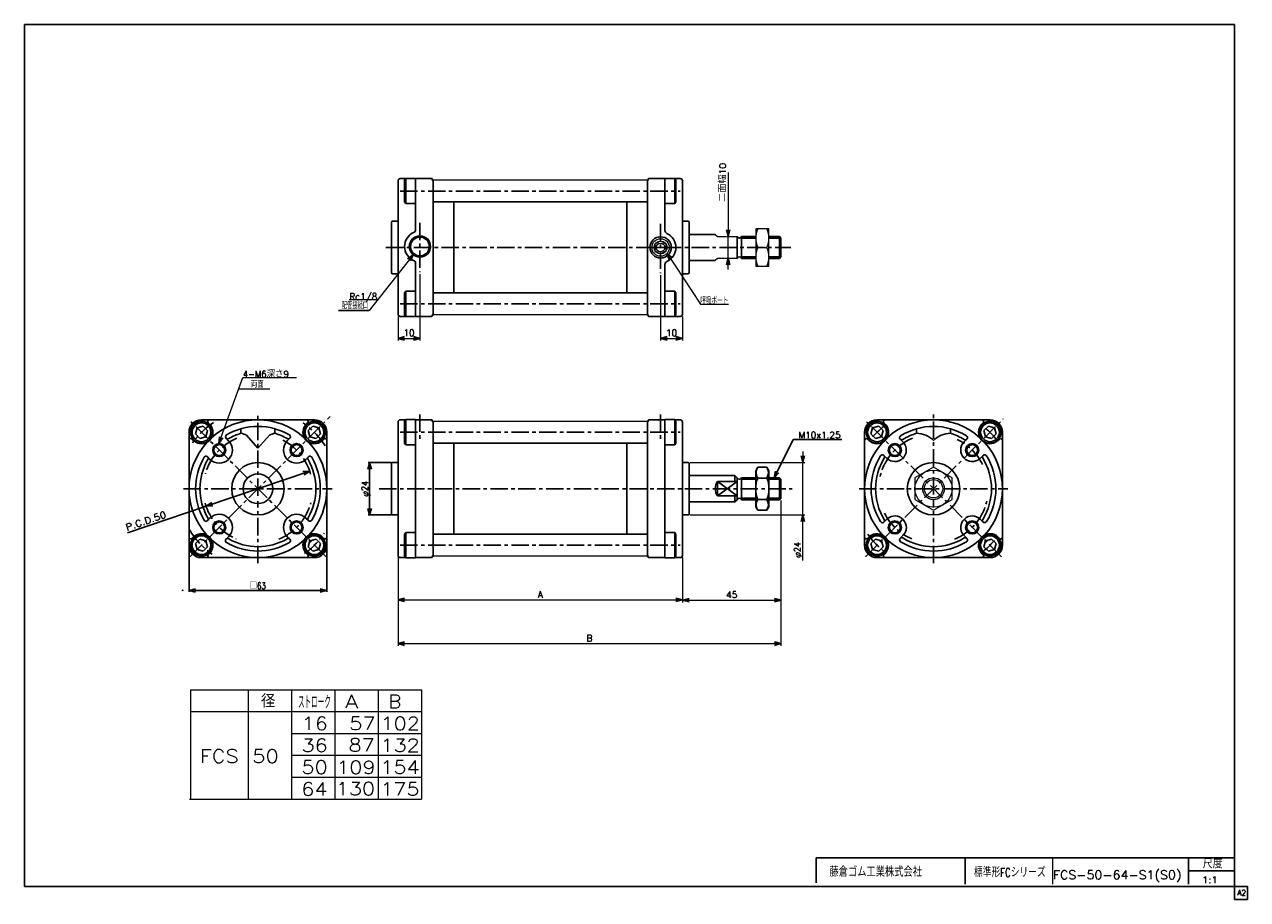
# Model space of a CAD drawing. Header units: millimetres. Extents: x -272 to 287, y -200 to 200.
import ezdxf
from ezdxf.enums import TextEntityAlignment as Align

# ---------------------------------------------------------------- set-up
doc = ezdxf.new("R2010")
doc.units = ezdxf.units.MM
doc.header["$LTSCALE"] = 0.25
doc.header["$PDSIZE"] = 1
doc.linetypes.add('CENTER', pattern=[50.8, 31.75, -6.35, 6.35, -6.35])
doc.layers.add('Layer0016', color=7, linetype='Continuous')
doc.layers.add('ZUWAKU', color=7, linetype='Continuous')
doc.styles.add('FdaStyle0', font='txt.shx', dxfattribs={"bigfont": 'bigfont'})
doc.dimstyles.new('DaDimRotatedStyle', dxfattribs={"dimtxt": 3, "dimasz": 3.000002, "dimexe": 1, "dimexo": 1, "dimgap": 1, "dimtad": 3, "dimdsep": 46, "dimtxsty": 'FdaStyle0', "dimblk1": 'OPEN30', "dimblk2": 'OPEN30', "dimsah": 1, "dimcen": 0.09, "dimclrd": 4, "dimclre": 4, "dimclrt": 4, "dimadec": 0, "dimazin": 2, "dimtfac": 1, "dimtdec": 4, "dimtmove": 0, "dimatfit": 0, "dimfxl": 1, "dimarcsym": 0})

# ---------------------------------------------------------------- blocks, each defined once
blk = doc.blocks.new('_OPEN30')
at = {"color": 0, "linetype": 'ByBlock', "lineweight": -2}
for p, q in [((-1, 0.267949), (0, 0)), ((0, 0), (-1, -0.267949)), ((0, 0), (-1, 0))]:
    blk.add_line(p, q, dxfattribs=at)
blk = doc.blocks.new('*D1')
at = {"color": 4, "linetype": 'Continuous', "lineweight": 13}
for p, q in [((-101.26, -43.72), (-101.26, -64.02)), ((28.74, -43.72), (28.74, -64.02)), ((-101.26, -63.02), (28.74, -63.02))]:
    blk.add_line(p, q, dxfattribs=at)
at = {"color": 4, "xscale": 3.000002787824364, "yscale": 2.999989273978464}
for p, rotation in [((-101.26, -63.02), 180), ((28.74, -63.02), 360)]:
    blk.add_blockref('_OPEN30', p, dxfattribs=dict(at, rotation=rotation))
at = {"color": 4, "insert": (-36.26, -62.02), "char_height": 3, "width": 7.5, "attachment_point": 8, "style": 'FdaStyle0'}
blk.add_mtext('\\T1.00;A', dxfattribs=at)
blk = doc.blocks.new('*D2')
at = {"color": 4, "linetype": 'Continuous', "lineweight": 13}
for p, q in [((73.74, -17.55), (73.74, -84.02)), ((-101.26, -43.72), (-101.26, -84.02)), ((-101.26, -83.02), (73.74, -83.02))]:
    blk.add_line(p, q, dxfattribs=at)
at = {"color": 4, "xscale": 3.000002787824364, "yscale": 2.999989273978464}
for p, rotation in [((-101.26, -83.02), 180), ((73.74, -83.02), 360)]:
    blk.add_blockref('_OPEN30', p, dxfattribs=dict(at, rotation=rotation))
at = {"color": 4, "insert": (-13.76, -82.02), "char_height": 3, "width": 7.5, "attachment_point": 8, "style": 'FdaStyle0'}
blk.add_mtext('\\T1.00;B', dxfattribs=at)
blk = doc.blocks.new('*D3')
at = {"color": 4, "linetype": 'Continuous', "lineweight": 13}
for p, q in [((73.74, -17.55), (73.74, -64.15)), ((28.74, -43.72), (28.74, -64.15)), ((28.74, -63.15), (73.74, -63.15))]:
    blk.add_line(p, q, dxfattribs=at)
at = {"color": 4, "xscale": 3.000002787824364, "yscale": 2.999989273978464}
for p, rotation in [((28.74, -63.15), 180), ((73.74, -63.15), 360)]:
    blk.add_blockref('_OPEN30', p, dxfattribs=dict(at, rotation=rotation))
at = {"color": 4, "insert": (51.24, -62.15), "char_height": 3, "width": 9.75, "attachment_point": 8, "style": 'FdaStyle0'}
blk.add_mtext('\\T1.00;45', dxfattribs=at)
blk = doc.blocks.new('DC_GROUP_Φ50_1')
at = {"color": 4, "linetype": 'Continuous', "lineweight": 13}
for p, q in [((143.48, -2.41), (134.98, -7.31)), ((151.98, -7.31), (143.48, -2.41)), ((134.98, -7.31), (134.98, -17.13)), ((151.98, -17.13), (151.98, -7.31)), ((134.98, -17.13), (143.48, -22.04)), ((143.48, -22.04), (151.98, -17.13))]:
    blk.add_line(p, q, dxfattribs=at)
for radius in [8.5, 5, 4.19]:
    blk.add_circle((143.48, -12.22), radius, dxfattribs=at)
blk = doc.blocks.new('DA_IMAGEDIMGROUP_1')
at = {"color": 4, "linetype": 'Continuous', "lineweight": 13}
for p, q in [((49.65, 132.4), (49.65, 103.06)), ((49.65, 93.06), (49.65, 103.06)), ((49.65, 88.06), (49.65, 93.06))]:
    blk.add_line(p, q, dxfattribs=at)
at = {"color": 4, "xscale": 3.000002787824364, "yscale": 2.999989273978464}
for p, rotation in [((49.65, 103.06), 270), ((49.65, 93.06), 90)]:
    blk.add_blockref('_OPEN30', p, dxfattribs=dict(at, rotation=rotation))
at = {"color": 4, "insert": (48.65, 118.9), "char_height": 3, "width": 18.75, "attachment_point": 7, "rotation": 90, "style": 'FdaStyle0'}
blk.add_mtext('\\T1.00;二面幅10', dxfattribs=at)
blk = doc.blocks.new('DC_GROUP_Φ50_2')
at = {"color": 4, "linetype": 'Continuous', "lineweight": 13}
for p, q in [((83.74, 4.78), (83.74, -0.22)), ((32.24, -0.22), (73.69, -0.22)), ((74.52, -0.22), (84.74, -0.22)), ((83.74, -24.22), (83.74, -0.22)), ((32.24, -24.22), (84.74, -24.22)), ((83.74, -45.05), (83.74, -24.22))]:
    blk.add_line(p, q, dxfattribs=at)
at = {"color": 4, "xscale": 3.000002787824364, "yscale": 2.999989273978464}
for p, rotation in [((83.74, -0.22), 270), ((83.74, -24.22), 90)]:
    blk.add_blockref('_OPEN30', p, dxfattribs=dict(at, rotation=rotation))
at = {"color": 4, "style": 'FdaStyle0', "width": 0.75}
blk.add_text('φ24', height=3, rotation=90, dxfattribs=at).set_placement((82.74, -43.75), (82.74, -36.55), align=Align.FIT)
blk = doc.blocks.new('DC_GROUP_Φ50_3')
at = {"color": 4, "linetype": 'Continuous', "lineweight": 13}
for p, q in [((68.24, 106.56), (62.24, 106.56)), ((62.24, 106.56), (62.24, 89.56)), ((68.24, 89.56), (68.24, 106.56)), ((63.13, 98.06), (67.34, 98.06)), ((62.24, 89.56), (68.24, 89.56))]:
    blk.add_line(p, q, dxfattribs=at)
for centre, start, end in [((72.68, 102.31), 156.0093, 203.9907), ((57.79, 102.31), 336.0093, 23.9907), ((72.68, 93.81), 156.0093, 203.9907), ((57.79, 93.81), 336.0093, 23.9907)]:
    blk.add_arc(centre, 10.45, start, end, dxfattribs=at)
blk = doc.blocks.new('DC_GROUP_Φ50_4')
at = {"color": 4, "linetype": 'Continuous', "lineweight": 13}
for p, q in [((-183.12, 8.45), (-172.17, 38.68)), ((-172.17, 38.68), (-147.67, 38.68))]:
    blk.add_line(p, q, dxfattribs=at)
at = {"color": 4, "xscale": 3.000002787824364, "yscale": 2.999989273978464, "rotation": 250.0774790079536}
blk.add_blockref('_OPEN30', (-183.12, 8.45), dxfattribs=at)
at = {"color": 4, "style": 'FdaStyle0', "width": 0.945946}
blk.add_text('4-M6深さ9', height=3, dxfattribs=at).set_placement((-172.17, 38.68), (-151.17, 38.68), align=Align.FIT)
blk = doc.blocks.new('*D9')
at = {"color": 4, "linetype": 'Continuous', "lineweight": 13}
for p, q in [((-91.26, 85.79), (-91.26, 55.49)), ((-101.26, 66.56), (-101.26, 55.49)), ((-101.26, 56.49), (-91.26, 56.49))]:
    blk.add_line(p, q, dxfattribs=at)
at = {"color": 4, "xscale": 3.000002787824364, "yscale": 2.999989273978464}
for p, rotation in [((-101.26, 56.49), 180), ((-91.26, 56.49), 360)]:
    blk.add_blockref('_OPEN30', p, dxfattribs=dict(at, rotation=rotation))
at = {"color": 4, "insert": (-96.26, 57.49), "char_height": 3, "width": 9.75, "attachment_point": 8, "style": 'FdaStyle0'}
blk.add_mtext('\\T1.00;10', dxfattribs=at)
blk = doc.blocks.new('*D10')
at = {"color": 4, "linetype": 'Continuous', "lineweight": 13}
for p, q in [((18.74, 85.34), (18.74, 55.49)), ((28.74, 66.56), (28.74, 55.49)), ((18.74, 56.49), (28.74, 56.49))]:
    blk.add_line(p, q, dxfattribs=at)
at = {"color": 4, "xscale": 3.000002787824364, "yscale": 2.999989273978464}
for p, rotation in [((18.74, 56.49), 180), ((28.74, 56.49), 360)]:
    blk.add_blockref('_OPEN30', p, dxfattribs=dict(at, rotation=rotation))
at = {"color": 4, "insert": (23.74, 57.49), "char_height": 3, "width": 9.75, "attachment_point": 8, "style": 'FdaStyle0'}
blk.add_mtext('\\T1.00;10', dxfattribs=at)
blk = doc.blocks.new('DC_GROUP_Φ50_5')
at = {"color": 4, "linetype": 'Continuous', "lineweight": 13}
for p, q in [((21.68, 95.36), (36.91, 72.17)), ((36.91, 72.17), (49.71, 72.17))]:
    blk.add_line(p, q, dxfattribs=at)
at = {"color": 4, "xscale": 3.000002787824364, "yscale": 2.999989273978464, "rotation": 123.2967857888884}
blk.add_blockref('_OPEN30', (21.68, 95.36), dxfattribs=at)
at = {"color": 4, "style": 'FdaStyle0', "width": 0.680851}
blk.add_text('呼吸ポート', height=3, dxfattribs=at).set_placement((36.91, 72.17), (49.71, 72.17), align=Align.FIT)
blk = doc.blocks.new('DC_GROUP_Φ50_6')
at = {"color": 4, "linetype": 'Continuous', "lineweight": 13}
for p, q in [((-94.37, 94.77), (-114.53, 69.31)), ((-110.74, 74.1), (-123.54, 74.1))]:
    blk.add_line(p, q, dxfattribs=at)
at = {"color": 4, "xscale": 3.000002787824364, "yscale": 2.999989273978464, "rotation": 51.6330777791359}
blk.add_blockref('_OPEN30', (-94.37, 94.77), dxfattribs=at)
at = {"color": 4, "style": 'FdaStyle0', "width": 0.810127}
blk.add_text('Rc1/8', height=3, dxfattribs=at).set_placement((-123.54, 74.1), (-110.74, 74.1), align=Align.FIT)

msp = doc.modelspace()

# ---------------------------------------------------------------- linework, layer by layer
at = {"color": 4, "linetype": 'Continuous', "lineweight": 25}
for p, q in [((-100.264, 129.565), (-97.802, 129.565)), ((-97.759, 129.638), (-98.264, 128.765)), ((-98.264, 128.765), (-98.264, 118.965)), ((-97.759, 129.638), (-93.264, 129.638)), ((-97.759, 118.091), (-97.759, 129.638)), ((-93.264, 129.638), (-93.264, 106.254)), ((-93.264, 129.565), (-85.764, 129.565)), ((-85.664, 129.015), (-85.664, 129.465)), ((-85.464, 128.815), (-85.114, 128.815)), ((-85.264, 128.815), (-85.264, 98.065)), ((-85.059, 128.815), (-85.259, 128.615)), ((12.533, 128.815), (12.733, 128.615)), ((12.936, 128.815), (12.586, 128.815)), ((12.736, 98.065), (12.736, 128.815)), ((13.136, 129.015), (13.136, 129.465)), ((20.736, 129.565), (13.236, 129.565)), ((25.232, 129.638), (20.736, 129.638)), ((20.736, 105.811), (20.736, 129.638)), ((25.232, 129.638), (25.736, 128.765)), ((25.232, 118.091), (25.232, 129.638)), ((27.736, 129.565), (25.274, 129.565)), ((25.736, 128.765), (25.736, 118.965)), ((-101.264, 98.065), (-101.264, 128.565)), ((28.736, 98.065), (28.736, 128.565)), ((-98.264, 118.965), (-97.759, 118.091)), ((-93.264, 118.091), (-97.759, 118.091)), ((-85.064, 118.865), (-85.264, 119.065)), ((12.536, 118.865), (-85.064, 118.865)), ((-75.764, 98.065), (-75.764, 118.865)), ((3.236, 98.065), (3.236, 118.865)), ((12.536, 118.865), (12.736, 119.065)), ((20.736, 118.091), (25.232, 118.091)), ((25.736, 118.965), (25.232, 118.091)), ((-93.264, 112.092), (-93.264, 106.254)), ((-104.264, 109.565), (-104.264, 98.065)), ((-103.764, 110.065), (-101.264, 110.065)), ((31.236, 110.065), (28.736, 110.065)), ((31.736, 109.565), (31.736, 98.065)), ((31.736, 104.065), (43.736, 104.065)), ((53.736, 98.065), (53.736, 103.065)), ((62.236, 103.065), (55.736, 103.065)), ((55.736, 103.065), (55.736, 98.065)), ((62.228, 102.39), (55.736, 102.39)), ((73.061, 103.065), (68.236, 103.065)), ((73.736, 102.39), (68.236, 102.39)), ((73.736, 102.39), (73.061, 103.065)), ((73.061, 103.065), (73.061, 98.065)), ((73.736, 98.065), (73.736, 102.39)), ((-104.264, 86.565), (-104.264, 98.065)), ((-101.264, 98.065), (-101.264, 67.565)), ((-85.264, 67.315), (-85.264, 98.065)), ((-75.764, 98.065), (-75.764, 77.265)), ((3.236, 98.065), (3.236, 77.265)), ((12.736, 98.065), (12.736, 67.315)), ((28.736, 98.065), (28.736, 67.565)), ((31.736, 86.565), (31.736, 98.065)), ((53.736, 98.065), (53.736, 93.065)), ((55.736, 93.065), (55.736, 98.065)), ((73.061, 93.065), (73.061, 98.065)), ((73.736, 98.065), (73.736, 93.74)), ((-93.264, 66.491), (-93.264, 90.762)), ((20.736, 90.319), (20.736, 66.491)), ((20.736, 84.991), (20.736, 90.319)), ((31.736, 92.065), (43.736, 92.065)), ((62.228, 93.74), (55.736, 93.74)), ((62.255, 93.065), (55.736, 93.065)), ((73.736, 93.74), (68.236, 93.74)), ((73.061, 93.065), (68.236, 93.065)), ((73.736, 93.74), (73.061, 93.065)), ((-103.764, 86.065), (-101.264, 86.065)), ((31.236, 86.065), (28.736, 86.065)), ((-98.264, 77.165), (-97.759, 78.038)), ((-98.264, 67.365), (-98.264, 77.165)), ((-93.264, 78.038), (-97.759, 78.038)), ((-97.759, 78.038), (-97.759, 66.491)), ((-85.064, 77.265), (-85.264, 77.065)), ((12.536, 77.265), (-85.064, 77.265)), ((12.536, 77.265), (12.736, 77.065)), ((20.736, 78.038), (25.232, 78.038)), ((25.736, 77.165), (25.232, 78.038)), ((25.232, 78.038), (25.232, 66.491)), ((25.736, 67.365), (25.736, 77.165)), ((-128.546, 69.312), (-114.528, 69.312)), ((-97.759, 66.491), (-98.264, 67.365)), ((-85.664, 67.115), (-85.664, 66.665)), ((-85.464, 67.315), (-85.114, 67.315)), ((-85.032, 67.323), (-85.264, 67.555)), ((12.531, 67.313), (12.731, 67.513)), ((12.936, 67.315), (12.586, 67.315)), ((13.136, 67.115), (13.136, 66.665)), ((25.232, 66.491), (25.736, 67.365)), ((-100.264, 66.565), (-97.802, 66.565)), ((-97.759, 66.491), (-93.264, 66.491)), ((-93.264, 66.565), (-85.764, 66.565)), ((20.736, 66.565), (13.236, 66.565)), ((25.232, 66.491), (20.736, 66.491)), ((27.736, 66.565), (25.274, 66.565)), ((-191.096, 19.278), (-165.296, 19.278)), ((-187.136, 17.023), (-188.025, 17.912)), ((-139.496, 19.278), (-165.296, 19.278)), ((-143.456, 17.023), (-142.567, 17.912)), ((-101.264, -12.222), (-101.264, 18.278)), ((-100.264, 19.278), (-97.802, 19.278)), ((-97.759, 19.351), (-98.264, 18.478)), ((-98.264, 18.478), (-98.264, 8.678)), ((-97.759, 19.351), (-93.264, 19.351)), ((-97.759, 7.804), (-97.759, 19.351)), ((-93.264, 19.351), (-93.264, -12.222)), ((-93.264, 19.278), (-85.764, 19.278)), ((-85.664, 18.728), (-85.664, 19.178)), ((-85.464, 18.528), (-85.114, 18.528)), ((-85.264, 18.528), (-85.264, -12.222)), ((-85.059, 18.528), (-85.259, 18.328)), ((12.533, 18.528), (12.733, 18.328)), ((12.936, 18.528), (12.586, 18.528)), ((12.736, -12.222), (12.736, 18.528)), ((13.136, 18.728), (13.136, 19.178)), ((20.736, 19.278), (13.236, 19.278)), ((25.232, 19.351), (20.736, 19.351)), ((20.736, -12.222), (20.736, 19.351)), ((25.232, 19.351), (25.736, 18.478)), ((25.232, 7.804), (25.232, 19.351)), ((27.736, 19.278), (25.274, 19.278)), ((25.736, 18.478), (25.736, 8.678)), ((28.736, -12.222), (28.736, 18.278)), ((117.685, 19.278), (143.485, 19.278)), ((121.655, 17.033), (120.775, 17.912)), ((169.285, 19.278), (143.485, 19.278)), ((165.582, 17.3), (166.194, 17.912)), ((-196.796, -38.022), (-196.796, 13.578)), ((-193.137, 15.619), (-193.884, 12.831)), ((-193.884, 12.831), (-191.843, 10.789)), ((-190.349, 16.366), (-193.137, 15.619)), ((-191.843, 10.789), (-189.055, 11.537)), ((-188.308, 14.325), (-190.349, 16.366)), ((-189.055, 11.537), (-188.308, 14.325)), ((-173.046, 15.204), (-173.046, 13.119)), ((-165.296, 6.278), (-170.526, 12.301)), ((-165.296, 6.278), (-160.066, 12.301)), ((-157.546, 15.204), (-157.546, 13.119)), ((-140.243, 16.366), (-142.284, 14.325)), ((-142.284, 14.325), (-141.537, 11.537)), ((-141.537, 11.537), (-138.749, 10.789)), ((-137.455, 15.619), (-140.243, 16.366)), ((-138.749, 10.789), (-136.708, 12.831)), ((-136.708, 12.831), (-137.455, 15.619)), ((-133.796, -38.022), (-133.796, 13.578)), ((111.985, -38.022), (111.985, 13.578)), ((115.643, 15.619), (114.896, 12.831)), ((114.896, 12.831), (116.938, 10.789)), ((118.432, 16.366), (115.643, 15.619)), ((116.938, 10.789), (119.726, 11.537)), ((120.473, 14.325), (118.432, 16.366)), ((119.726, 11.537), (120.473, 14.325)), ((135.735, 15.204), (135.735, 13.119)), ((151.235, 15.204), (151.235, 13.119)), ((168.538, 16.366), (166.496, 14.325)), ((166.496, 14.325), (167.243, 11.537)), ((167.243, 11.537), (170.032, 10.789)), ((171.326, 15.619), (168.538, 16.366)), ((170.032, 10.789), (172.073, 12.831)), ((172.073, 12.831), (171.326, 15.619)), ((174.985, -38.022), (174.985, 13.578)), ((-194.541, 9.618), (-195.43, 10.507)), ((-179.858, 10.825), (-178.731, 9.698)), ((-150.734, 10.825), (-151.861, 9.698)), ((-136.051, 9.618), (-135.162, 10.507)), ((-98.264, 8.678), (-97.759, 7.804)), ((-93.264, 7.804), (-97.759, 7.804)), ((-85.064, 8.578), (-85.264, 8.778)), ((12.536, 8.578), (-85.064, 8.578)), ((-75.764, -12.222), (-75.764, 8.578)), ((3.236, -12.222), (3.236, 8.578)), ((12.536, 8.578), (12.736, 8.778)), ((20.736, 7.804), (25.232, 7.804)), ((25.736, 8.678), (25.232, 7.804)), ((70.649, -7.222), (79.376, 10.232)), ((79.376, 10.232), (101.576, 10.232)), ((113.963, 9.875), (113.35, 10.488)), ((129.786, 8.901), (128.26, 10.427)), ((157.45, 9.168), (158.709, 10.427)), ((172.739, 9.608), (173.619, 10.488)), ((-188.344, 2.34), (-187.216, 1.213)), ((-142.249, 2.34), (-143.376, 1.213)), ((122.095, 1.743), (120.836, 3.002)), ((164.608, 1.476), (166.134, 3.002)), ((-141.618, -4.2), (-188.974, -20.245)), ((-104.364, -0.222), (-114.864, -0.222)), ((-114.264, -0.222), (-114.264, -24.222)), ((-104.264, -0.722), (-104.264, -12.222)), ((-103.764, -0.222), (-101.264, -0.222)), ((31.236, -0.222), (28.736, -0.222)), ((31.736, -0.722), (31.736, -12.222)), ((63.14, -2.407), (62.236, -3.972)), ((62.236, -20.472), (62.236, -3.972)), ((63.14, -2.412), (67.333, -2.412)), ((67.333, -2.407), (68.236, -3.972)), ((68.236, -20.472), (68.236, -3.972)), ((31.736, -6.222), (52.736, -6.222)), ((44.736, -8.907), (44.736, -15.537)), ((44.736, -8.907), (53.736, -8.907)), ((44.736, -15.537), (53.736, -8.907)), ((44.736, -8.907), (53.736, -15.537)), ((52.736, -6.222), (53.736, -7.222)), ((52.736, -6.222), (52.736, -8.907)), ((53.736, -12.222), (53.736, -7.222)), ((62.236, -7.222), (55.736, -7.222)), ((55.736, -7.222), (55.736, -12.222)), ((62.236, -7.897), (55.736, -7.897)), ((63.14, -7.315), (67.333, -7.315)), ((73.061, -7.222), (68.236, -7.222)), ((73.736, -7.897), (68.236, -7.897)), ((73.736, -7.897), (73.061, -7.222)), ((73.061, -7.222), (73.061, -12.222)), ((73.736, -12.222), (73.736, -7.897)), ((-104.264, -23.722), (-104.264, -12.222)), ((-101.264, -12.222), (-101.264, -42.722)), ((-93.264, -43.796), (-93.264, -12.222)), ((-85.264, -42.972), (-85.264, -12.222)), ((-75.764, -12.222), (-75.764, -33.022)), ((3.236, -12.222), (3.236, -33.022)), ((12.736, -12.222), (12.736, -42.972)), ((20.736, -12.222), (20.736, -43.796)), ((28.736, -12.222), (28.736, -42.722)), ((31.736, -23.722), (31.736, -12.222)), ((44.736, -15.537), (53.736, -15.537)), ((52.736, -18.222), (52.736, -15.537)), ((53.736, -12.222), (53.736, -17.222)), ((55.736, -17.222), (55.736, -12.222)), ((62.236, -16.547), (55.736, -16.547)), ((73.736, -16.547), (68.236, -16.547)), ((73.061, -17.222), (73.061, -12.222)), ((73.736, -16.547), (73.061, -17.222)), ((73.736, -12.222), (73.736, -16.547)), ((-188.974, -20.245), (-224.881, -32.411)), ((31.736, -18.222), (52.736, -18.222)), ((52.736, -18.222), (53.736, -17.222)), ((62.236, -17.222), (55.736, -17.222)), ((63.14, -22.037), (62.236, -20.472)), ((63.088, -17.13), (67.333, -17.13)), ((67.333, -22.037), (63.14, -22.037)), ((67.333, -22.037), (68.236, -20.472)), ((73.061, -17.222), (68.236, -17.222)), ((-188.344, -26.784), (-187.216, -25.657)), ((-142.249, -26.784), (-143.376, -25.657)), ((-104.364, -24.222), (-114.864, -24.222)), ((-103.764, -24.222), (-101.264, -24.222)), ((31.236, -24.222), (28.736, -24.222)), ((122.362, -25.921), (120.836, -27.446)), ((164.875, -26.188), (166.134, -27.446)), ((-98.264, -33.122), (-97.759, -32.249)), ((-98.264, -42.922), (-98.264, -33.122)), ((-93.264, -32.249), (-97.759, -32.249)), ((-97.759, -32.249), (-97.759, -43.796)), ((-85.064, -33.022), (-85.264, -33.222)), ((12.536, -33.022), (-85.064, -33.022)), ((12.536, -33.022), (12.736, -33.222)), ((20.736, -32.249), (25.232, -32.249)), ((25.736, -33.122), (25.232, -32.249)), ((25.232, -32.249), (25.232, -43.796)), ((25.736, -42.922), (25.736, -33.122)), ((157.183, -33.345), (158.709, -34.871)), ((-196.796, -38.622), (-196.796, -59.322)), ((-194.541, -34.062), (-195.43, -34.951)), ((-191.843, -35.234), (-193.884, -37.275)), ((-193.884, -37.275), (-193.137, -40.063)), ((-189.055, -35.981), (-191.843, -35.234)), ((-190.349, -40.811), (-188.308, -38.769)), ((-188.308, -38.769), (-189.055, -35.981)), ((-179.858, -35.27), (-178.731, -34.142)), ((-150.734, -35.27), (-151.861, -34.142)), ((-141.537, -35.981), (-142.284, -38.769)), ((-142.284, -38.769), (-140.243, -40.811)), ((-138.749, -35.234), (-141.537, -35.981)), ((-136.708, -37.275), (-138.749, -35.234)), ((-137.455, -40.063), (-136.708, -37.275)), ((-136.051, -34.062), (-135.162, -34.951)), ((-133.796, -38.622), (-133.796, -59.322)), ((114.23, -34.052), (113.35, -34.932)), ((116.938, -35.234), (114.896, -37.275)), ((114.896, -37.275), (115.643, -40.063)), ((119.726, -35.981), (116.938, -35.234)), ((118.432, -40.811), (120.473, -38.769)), ((120.473, -38.769), (119.726, -35.981)), ((129.519, -33.612), (128.26, -34.871)), ((167.243, -35.981), (166.496, -38.769)), ((166.496, -38.769), (168.538, -40.811)), ((170.032, -35.234), (167.243, -35.981)), ((172.073, -37.275), (170.032, -35.234)), ((171.326, -40.063), (172.073, -37.275)), ((173.006, -34.319), (173.619, -34.932)), ((-193.137, -40.063), (-190.349, -40.811)), ((-191.096, -43.722), (-165.296, -43.722)), ((-187.136, -41.467), (-188.025, -42.356)), ((-139.496, -43.722), (-165.296, -43.722)), ((-143.456, -41.467), (-142.567, -42.356)), ((-140.243, -40.811), (-137.455, -40.063)), ((-100.264, -43.722), (-97.802, -43.722)), ((-97.759, -43.796), (-98.264, -42.922)), ((-97.759, -43.796), (-93.264, -43.796)), ((-93.264, -43.722), (-85.764, -43.722)), ((-85.664, -43.172), (-85.664, -43.622)), ((-85.464, -42.972), (-85.114, -42.972)), ((-85.032, -42.964), (-85.264, -42.732)), ((12.531, -42.974), (12.731, -42.774)), ((12.936, -42.972), (12.586, -42.972)), ((13.136, -43.172), (13.136, -43.622)), ((20.736, -43.722), (13.236, -43.722)), ((25.232, -43.796), (20.736, -43.796)), ((25.232, -43.796), (25.736, -42.922)), ((27.736, -43.722), (25.274, -43.722)), ((115.643, -40.063), (118.432, -40.811)), ((117.685, -43.722), (143.485, -43.722)), ((121.645, -41.467), (120.756, -42.356)), ((121.388, -41.744), (120.775, -42.356)), ((169.285, -43.722), (143.485, -43.722)), ((165.315, -41.477), (166.194, -42.356)), ((168.538, -40.811), (171.326, -40.063)), ((-196.796, -58.722), (-133.796, -58.722))]:
    msp.add_line(p, q, dxfattribs=at)
at = {"color": 4, "linetype": 'Continuous', "lineweight": 13}
for p, q in [((12.736, 128.815), (-85.114, 128.815)), ((43.736, 104.065), (44.736, 103.065)), ((44.736, 103.065), (53.736, 103.065)), ((44.736, 93.065), (43.736, 92.065)), ((53.736, 93.065), (44.736, 93.065)), ((12.736, 67.315), (-85.264, 67.315)), ((-159.793, 33.274), (-174.126, 33.274)), ((12.736, 18.528), (-85.114, 18.528)), ((68.236, -7.897), (68.236, -17.222)), ((12.736, -42.972), (-85.264, -42.972)), ((-196.18, -104.069), (-90.57, -104.069)), ((-196.18, -104.069), (-196.18, -154.069)), ((-169.761, -104.069), (-169.761, -154.069)), ((-149.963, -104.069), (-149.963, -154.069)), ((-130.165, -104.069), (-130.165, -154.069)), ((-110.367, -104.069), (-110.367, -154.069)), ((-90.57, -104.069), (-90.57, -154.069)), ((-196.18, -114.069), (-90.57, -114.069)), ((-149.963, -124.069), (-90.57, -124.069)), ((-149.916, -134.069), (-90.57, -134.069)), ((-149.963, -144.069), (-90.57, -144.069)), ((-196.521, -154.069), (-90.57, -154.069))]:
    msp.add_line(p, q, dxfattribs=at)
at = {"color": 4, "linetype": 'CENTER', "lineweight": 25}
for p, q in [((-100.264, 123.865), (27.736, 123.865)), ((-91.264, 109.343), (-91.264, 86.787)), ((18.736, 108.901), (18.736, 86.344)), ((-106.764, 98.065), (78.222, 98.065)), ((-100.264, 72.265), (27.736, 72.265)), ((-196.409, -43.335), (-132.3, 20.774)), ((-134.183, -43.335), (-196.409, 18.891)), ((-165.296, -15.438), (-165.296, 21.778)), ((-91.264, 21.778), (-91.264, 10.295)), ((18.736, 21.778), (18.736, 10.295)), ((112.372, -43.335), (175.252, 19.546)), ((174.597, -43.335), (112.372, 18.891)), ((143.485, -14.819), (143.485, 21.778)), ((-100.264, 13.578), (27.736, 13.578)), ((-199.296, -12.222), (-131.296, -12.222)), ((-109.833, -12.222), (78.894, -12.222)), ((109.485, -12.222), (177.485, -12.222)), ((-165.296, -46.222), (-165.296, -17.945)), ((143.485, -46.222), (143.485, -16.96)), ((-100.264, -38.022), (27.736, -38.022))]:
    msp.add_line(p, q, dxfattribs=at)
at = {"color": 4, "linetype": 'Continuous', "lineweight": 25}
for centre, radius in [((-91.264, 98.508), 4.864), ((-91.264, 98.508), 4.283), ((18.736, 98.065), 4.864), ((-191.096, 13.578), 5), ((-191.105, 13.587), 4.294), ((-139.496, 13.578), 5), ((-139.487, 13.587), 4.294), ((117.685, 13.578), 5), ((117.675, 13.587), 4.294), ((169.285, 13.578), 5), ((169.294, 13.587), 4.294), ((-182.974, 5.456), 3), ((-182.974, 5.456), 2.5), ((-147.618, 5.456), 3), ((-147.618, 5.456), 2.5), ((125.807, 5.456), 3), ((125.807, 5.456), 2.5), ((161.162, 5.456), 3), ((161.162, 5.456), 2.5), ((-165.296, -12.222), 12), ((-165.296, -12.222), 6.8), ((143.485, -12.222), 12), ((-182.974, -29.9), 3), ((-182.974, -29.9), 2.5), ((-147.618, -29.9), 3), ((-147.618, -29.9), 2.5), ((125.807, -29.9), 3), ((125.807, -29.9), 2.5), ((161.162, -29.9), 3), ((161.162, -29.9), 2.5), ((-191.096, -38.022), 5), ((-139.496, -38.022), 5), ((117.685, -38.022), 5), ((169.285, -38.022), 5), ((-191.105, -38.032), 4.294), ((-139.487, -38.032), 4.294), ((117.675, -38.032), 4.294), ((169.294, -38.032), 4.294)]:
    msp.add_circle(centre, radius, dxfattribs=at)
for centre, radius, start, end in [((-100.264, 128.565), 1, 90, 180), ((-85.764, 129.465), 0.1, 0, 90), ((-85.464, 129.015), 0.2, 180, 270), ((12.936, 129.015), 0.2, 270, 0), ((13.236, 129.465), 0.1, 90, 180), ((27.736, 128.565), 1, 0, 90), ((-103.764, 109.565), 0.5, 90, 180), ((-94.764, 106.254), 1.5, 294.31574, 0), ((31.236, 109.565), 0.5, 0, 90), ((-91.264, 98.508), 7, 114.31574, 245.68426), ((22.236, 105.811), 1.5, 180, 245.68426), ((18.736, 98.065), 7, 294.31574, 65.68426), ((54.736, 103.468), 1.078, 201.9613, 338.0387), ((-94.764, 90.762), 1.5, 0, 65.68426), ((22.236, 90.319), 1.5, 114.31574, 180), ((54.736, 92.662), 1.078, 21.9613, 158.0387), ((-103.764, 86.565), 0.5, 180, 270), ((31.236, 86.565), 0.5, 270, 360), ((-100.264, 67.565), 1, 180, 270), ((-85.464, 67.115), 0.2, 90, 180), ((12.936, 67.115), 0.2, 0, 90), ((27.736, 67.565), 1, 270, 360), ((-85.764, 66.665), 0.1, 270, 0), ((13.236, 66.665), 0.1, 180, 270), ((-191.096, 13.578), 5.7, 90, 180), ((-191.105, 13.587), 5.25, 229.12415, 40.87585), ((-187.459, 18.478), 0.8, 90, 225), ((-165.296, -12.222), 31.5, 47.70516, 132.29484), ((-139.487, 13.587), 5.25, 139.12415, 310.87585), ((-143.133, 18.478), 0.8, 315, 90), ((-139.496, 13.578), 5.7, 0, 90), ((-100.264, 18.278), 1, 90, 180), ((-85.764, 19.178), 0.1, 0, 90), ((-85.464, 18.728), 0.2, 180, 270), ((12.936, 18.728), 0.2, 270, 0), ((13.236, 19.178), 0.1, 90, 180), ((27.736, 18.278), 1, 0, 90), ((117.685, 13.578), 5.7, 90, 180), ((117.675, 13.587), 5.25, 225, 40.8865), ((121.341, 18.478), 0.8, 90, 225), ((143.485, -12.222), 31.5, 47.70516, 132.29484), ((169.294, 13.587), 5.25, 135, 310.8865), ((165.629, 18.478), 0.8, 315, 90), ((169.285, 13.578), 5.7, 0, 90), ((-179.151, 11.532), 1, 120.25335, 300.25335), ((-165.296, -12.222), 28.5, 59.74665, 120.25335), ((-165.296, -12.222), 26.5, 107.00486, 120.25335), ((-175.196, 2.205), 11.124, 65.17515, 78.85552), ((-155.396, 2.205), 11.124, 101.14448, 114.82485), ((-165.296, -12.222), 26.5, 59.74665, 72.99514), ((-151.441, 11.532), 1, 239.74665, 59.74665), ((128.968, 11.134), 1, 121.86344, 301.86344), ((143.485, -12.222), 28.5, 58.13656, 121.86344), ((143.485, -12.222), 26.5, 107.00486, 121.86344), ((135.735, 2.461), 10.658, 43.35334, 90), ((151.235, 2.461), 10.658, 90, 136.64666), ((143.485, -12.222), 26.5, 58.13656, 72.99514), ((158.002, 11.134), 1, 238.13656, 58.13656), ((-195.996, 9.941), 0.8, 45, 180), ((-165.296, -12.222), 31.5, 137.70516, 222.29484), ((-182.974, 5.456), 6, 225, 45), ((-147.618, 5.456), 6, 135, 315), ((-165.296, -12.222), 31.5, 317.70516, 42.29484), ((-134.596, 9.941), 0.8, 360, 135), ((112.785, 9.922), 0.8, 45, 180), ((143.485, -12.222), 31.5, 137.70516, 222.29484), ((125.807, 5.456), 5.25, 225, 40.8865), ((161.162, 5.456), 5.25, 135, 310.8865), ((143.485, -12.222), 31.5, 317.70516, 42.29484), ((174.185, 9.922), 0.8, 360, 135), ((-165.296, -12.222), 28.5, 149.74665, 210.25335), ((-165.296, -12.222), 26.5, 149.74665, 210.25335), ((-189.051, 1.633), 1, 329.74665, 149.74665), ((-141.541, 1.633), 1, 30.25335, 210.25335), ((-165.296, -12.222), 26.5, 329.74665, 30.25335), ((-165.296, -12.222), 28.5, 329.74665, 30.25335), ((143.485, -12.222), 28.5, 148.13656, 211.86344), ((143.485, -12.222), 26.5, 148.13656, 211.86344), ((120.129, 2.295), 1, 328.13656, 148.13656), ((166.841, 2.295), 1, 31.86344, 211.86344), ((143.485, -12.222), 26.5, 328.13656, 31.86344), ((143.485, -12.222), 28.5, 328.13656, 31.86344), ((-103.764, -0.722), 0.5, 90, 180), ((31.236, -0.722), 0.5, 0, 90), ((67.39, -4.861), 4.907, 150.00001, 209.99999), ((63.083, -4.861), 4.907, 330.00001, 29.99999), ((49.731, -12.222), 5.995, 146.42717, 213.57283), ((54.736, -6.819), 1.078, 201.9613, 338.0387), ((76.015, -12.222), 13.779, 159.136, 200.864), ((54.457, -12.222), 13.779, 339.136, 20.864), ((54.736, -17.625), 1.078, 21.9613, 158.0387), ((67.39, -19.583), 4.907, 150.00001, 209.99999), ((63.083, -19.583), 4.907, 330.00001, 29.99999), ((-189.051, -26.077), 1, 210.25335, 30.25335), ((-182.974, -29.9), 6, 315, 135), ((-147.618, -29.9), 6, 45, 225), ((-141.541, -26.077), 1, 149.74665, 329.74665), ((-103.764, -23.722), 0.5, 180, 270), ((31.236, -23.722), 0.5, 270, 360), ((120.129, -26.739), 1, 211.86344, 31.86344), ((125.807, -29.9), 5.25, 315, 130.8865), ((161.162, -29.9), 5.25, 45, 220.8865), ((166.841, -26.739), 1, 148.13656, 328.13656), ((-191.105, -38.032), 5.25, 319.12415, 130.87585), ((-139.487, -38.032), 5.25, 49.12415, 220.87585), ((117.675, -38.032), 5.25, 315, 130.8865), ((169.294, -38.032), 5.25, 45, 220.8865), ((-195.996, -34.385), 0.8, 180, 315), ((-191.096, -38.022), 5.7, 180, 270), ((-165.296, -12.222), 31.5, 227.70516, 312.11821), ((-179.151, -35.977), 1, 59.74665, 239.74665), ((-165.296, -12.222), 28.5, 239.74665, 300.25335), ((-165.296, -12.222), 26.5, 239.74665, 300.25335), ((-151.441, -35.977), 1, 300.25335, 120.25335), ((-139.496, -38.022), 5.7, 270, 0), ((-134.596, -34.385), 0.8, 225, 360), ((112.785, -34.366), 0.8, 180, 315), ((117.685, -38.022), 5.7, 180, 270), ((143.485, -12.222), 31.5, 227.70516, 312.29484), ((128.968, -35.578), 1, 58.13656, 238.13656), ((143.485, -12.222), 28.5, 238.13656, 301.86344), ((143.485, -12.222), 26.5, 238.13656, 301.86344), ((158.002, -35.578), 1, 301.86344, 121.86344), ((169.285, -38.022), 5.7, 270, 0), ((174.185, -34.366), 0.8, 225, 0), ((-187.459, -42.922), 0.8, 135, 270), ((-143.133, -42.922), 0.8, 270, 45), ((-100.264, -42.722), 1, 180, 270), ((-85.764, -43.622), 0.1, 270, 0), ((-85.464, -43.172), 0.2, 90, 180), ((12.936, -43.172), 0.2, 0, 90), ((13.236, -43.622), 0.1, 180, 270), ((27.736, -42.722), 1, 270, 360), ((121.341, -42.922), 0.8, 135, 270), ((165.629, -42.922), 0.8, 270, 45)]:
    msp.add_arc(centre, radius, start, end, dxfattribs=at)
at = {"color": 4, "linetype": 'CENTER', "lineweight": 25}
for centre, radius, start, end in [((-165.296, -12.222), 36.5, 123.77597, 144.99255), ((-165.296, -12.222), 36.5, 32.60905, 55.58413), ((143.485, -12.222), 36.5, 127.14511, 142.85489), ((143.485, -12.222), 36.5, 36.21599, 52.85489), ((-165.296, -12.222), 25, 112.56407, 164.01095), ((-165.296, -12.222), 25, 15.41716, 64.52273), ((143.485, -12.222), 25, 112.56407, 167.03261), ((143.485, -12.222), 25, 26.46628, 64.52273), ((-165.296, -12.222), 25, 195.22411, 246.66588), ((-165.296, -12.222), 25, 292.56407, 345.20326), ((143.485, -12.222), 25, 292.56407, 347.03261), ((143.485, -12.222), 25, 206.62277, 246.66588), ((-165.296, -12.222), 36.5, 210.68544, 235.17964), ((-165.296, -12.222), 36.5, 305.64104, 326.158), ((143.485, -12.222), 36.5, 214.56912, 232.85489), ((143.485, -12.222), 36.5, 307.14511, 322.85489)]:
    msp.add_arc(centre, radius, start, end, dxfattribs=at)
at = {"color": 4, "linetype": 'Continuous'}
msp.add_point((-199.761, -58.665), dxfattribs=at)
at = {"layer": 'Layer0016', "color": 4, "linetype": 'Continuous', "lineweight": 13}
for p, q in [((18.736, 101.015), (16.181, 99.54)), ((21.291, 99.54), (18.736, 101.015)), ((16.181, 99.54), (16.181, 96.59)), ((16.181, 96.59), (18.736, 95.115)), ((18.736, 95.115), (21.291, 96.59)), ((21.291, 96.59), (21.291, 99.54))]:
    msp.add_line(p, q, dxfattribs=at)
at = {"layer": 'Layer0016', "color": 4, "linetype": 'CENTER', "lineweight": 25}
msp.add_line((12.8, 98.065), (24.797, 98.065), dxfattribs=at)
at = {"layer": 'Layer0016', "color": 4, "linetype": 'Continuous', "lineweight": 13}
for radius in [4.864, 3.998, 2.95, 2]:
    msp.add_circle((18.736, 98.065), radius, dxfattribs=at)
at = {"layer": 'ZUWAKU', "color": 5, "linetype": 'Continuous', "lineweight": 25}
for p, q in [((281, 200), (-272, 200)), ((-272, -194), (-272, 200)), ((281, -200), (281, 200)), ((287, -194), (-272, -194)), ((287, -200), (287, -194)), ((287, -200), (281, -200))]:
    msp.add_line(p, q, dxfattribs=at)
at = {"layer": 'ZUWAKU', "color": 4, "linetype": 'Continuous', "lineweight": 25}
for p, q in [((89.907, -180.905), (280.907, -180.905)), ((89.907, -192.369), (89.907, -180.905)), ((157.907, -180.905), (157.907, -192.905)), ((260.042, -192.905), (260.042, -180.905)), ((260.042, -186.905), (280.907, -186.905))]:
    msp.add_line(p, q, dxfattribs=at)
at = {"layer": 'ZUWAKU', "color": 4, "linetype": 'Continuous', "lineweight": 13}
msp.add_line((197.907, -180.905), (197.907, -192.905), dxfattribs=at)

# ---------------------------------------------------------------- block references
at = {"linetype": 'Continuous'}
for name in ['DA_IMAGEDIMGROUP_1', 'DC_GROUP_Φ50_3', 'DC_GROUP_Φ50_6', 'DC_GROUP_Φ50_5', 'DC_GROUP_Φ50_4', 'DC_GROUP_Φ50_2', 'DC_GROUP_Φ50_1']:
    msp.add_blockref(name, (0, 0), dxfattribs=at)
at = {"color": 4, "xscale": 3.000002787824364, "yscale": 2.999989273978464}
for p, rotation in [((-141.618, -4.2), 18.71762891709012), ((-114.264, -0.222), 90), ((70.649, -7.222), 243.4349488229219), ((-188.974, -20.245), 198.7176289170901), ((-114.264, -24.222), 270), ((-196.796, -58.722), 180), ((-133.796, -58.722), 360)]:
    msp.add_blockref('_OPEN30', p, dxfattribs=dict(at, rotation=rotation))

# ---------------------------------------------------------------- texts
at = {"color": 4, "style": 'FdaStyle0'}
for s, height, width, p, p2 in [('配管接続口', 3, 0.666667, (-126.966, 69.912), (-114.966, 69.912)), ('両面', 3, 0.833333, (-168.62, 33.99), (-162.62, 33.99)), ('M10x1.25', 3, 0.8, (81.776, 10.832), (100.976, 10.832)), ('□63', 3, 0.75, (-168.896, -58.122), (-161.696, -58.122)), ('   径', 6, 0.952381, (-181.334, -112.234), (-157.334, -112.234)), ('ストローク', 6, 0.416667, (-146.964, -112.737), (-131.964, -112.737)), ('FCS-50-64-S1(S0)', 4, 0.820979, (198.068, -190.7), (256.768, -190.7)), ('1:1', 3, 0.8, (266.202, -192.5), (273.402, -192.5))]:
    msp.add_text(s, height=height, dxfattribs=dict(at, width=width)).set_placement(p, p2, align=Align.FIT)
for s, rotation, width, p, p2 in [('φ24', 90, 0.75, (-114.864, -15.822), (-114.864, -8.622)), ('P.C.D.50', 18.71763, 0.8, (-225.091, -31.426), (-206.907, -25.265))]:
    msp.add_text(s, height=3, rotation=rotation, dxfattribs=dict(at, width=width)).set_placement(p, p2, align=Align.FIT)
for s, p, p2 in [('A', (-125.511, -112.49), (-119.511, -112.49)), ('B', (-105.713, -112.49), (-99.713, -112.49)), ('16', (-145.309, -122.49), (-133.309, -122.49)), ('57', (-123.511, -122.49), (-111.511, -122.49)), ('102', (-109.255, -122.49), (-91.255, -122.49)), ('36', (-145.362, -132.49), (-133.362, -132.49)), ('87', (-123.898, -132.345), (-111.898, -132.345)), ('132', (-109.308, -132.49), (-91.308, -132.49)), ('FCS 50', (-191.816, -137.49), (-155.816, -137.49)), ('50', (-145.415, -142.49), (-133.415, -142.49)), ('109', (-129.518, -142.593), (-111.518, -142.593)), ('154', (-109.361, -142.49), (-91.361, -142.49)), ('64', (-145.469, -152.49), (-133.469, -152.49)), ('130', (-129.722, -152.344), (-111.722, -152.344)), ('175', (-109.415, -152.49), (-91.415, -152.49))]:
    msp.add_text(s, height=6, dxfattribs=at).set_placement(p, p2, align=Align.FIT)
at = {"layer": 'ZUWAKU', "color": 4, "style": 'FdaStyle0'}
for s, height, width, p, p2 in [('藤倉ゴム工業株式会社', 4.5, 0.652778, (95.92, -189.562), (138.22, -189.562)), ('尺度', 3.8, 0.749175, (266.522, -185.685), (275.602, -185.685)), ('標準形FCシリーズ', 4, 0.727273, (161.967, -189.692), (194.767, -189.692))]:
    msp.add_text(s, height=height, dxfattribs=dict(at, width=width)).set_placement(p, p2, align=Align.FIT)
at = {"layer": 'ZUWAKU', "color": 7, "style": 'FdaStyle0', "width": 0.8}
msp.add_text('A2', height=2.5, dxfattribs=at).set_placement((282.307, -198.125), (286.307, -198.125), align=Align.FIT)

# ---------------------------------------------------------------- dimensions: what is measured, and where the dimension line sits
at = {"linetype": 'Continuous', "lineweight": 13}
for base, p1, p2, picture, middle in [((-91.264, 56.491), (-101.264, 67.565), (-91.264, 86.787), '*D9', (-96.264, 56.491)), ((28.736, 56.491), (18.736, 86.344), (28.736, 67.565), '*D10', (23.736, 56.491)), ((73.736, -63.148), (28.736, -42.722), (73.736, -16.547), '*D3', (51.236, -63.148))]:
    dim = msp.add_linear_dim(base=base, p1=p1, p2=p2, dimstyle='DaDimRotatedStyle', override={"dimtxt": 3, "dimasz": 3.000002, "dimexe": 1, "dimexo": 1, "dimgap": 1, "dimtad": 3, "dimtih": 0, "dimtoh": 0, "dimdec": 2, "dimzin": 8, "dimtxsty": 'FdaStyle0', "dimblk1": 'OPEN30', "dimblk2": 'OPEN30', "dimsah": 1, "dimclrd": 4, "dimclre": 4, "dimclrt": 4, "dimazin": 2, "dimtofl": 1, "dimatfit": 0, "dimtolj": 0, "dimtzin": 8}, dxfattribs=at)
    dim.commit()
    dim.dimension.update_dxf_attribs({"geometry": picture, "text_midpoint": middle})
for base, p2, text, picture, middle in [((73.736, -83.022), (73.736, -16.547), 'B', '*D2', (-13.764, -83.022)), ((28.736, -63.022), (28.736, -42.722), 'A', '*D1', (-36.264, -63.022))]:
    dim = msp.add_linear_dim(base=base, p1=(-101.264, -42.722), p2=p2, text=text, dimstyle='DaDimRotatedStyle', override={"dimtxt": 3, "dimasz": 3.000002, "dimexe": 1, "dimexo": 1, "dimgap": 1, "dimtad": 3, "dimtih": 0, "dimtoh": 0, "dimdec": 2, "dimzin": 8, "dimtxsty": 'FdaStyle0', "dimblk1": 'OPEN30', "dimblk2": 'OPEN30', "dimsah": 1, "dimclrd": 4, "dimclre": 4, "dimclrt": 4, "dimazin": 2, "dimtofl": 1, "dimatfit": 0, "dimtolj": 0, "dimtzin": 8}, dxfattribs=at)
    dim.commit()
    dim.dimension.update_dxf_attribs({"geometry": picture, "text_midpoint": middle})

doc.saveas('drawing.dxf')
